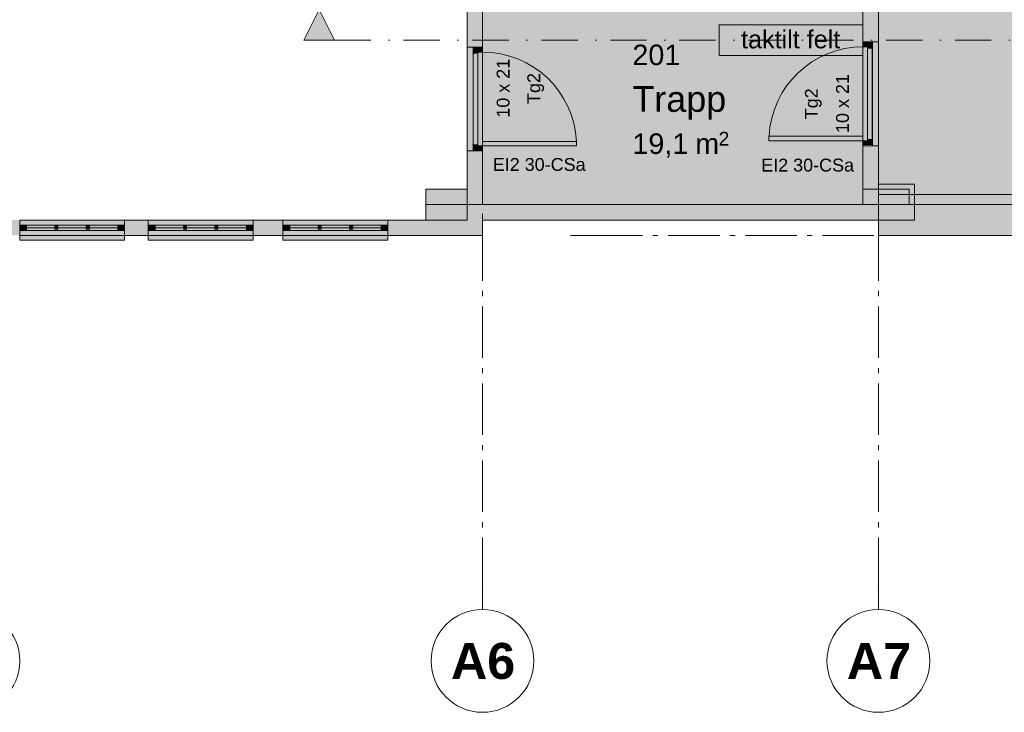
# Model space of a CAD drawing. Header units: millimetres. Extents: x -15957 to 238275, y -73214 to 42710.
# Tile 49 of 97: x 103485 to 113060, y -70391 to -63652. Entities that reach past the tile are written whole.
import ezdxf

# ---------------------------------------------------------------- set-up
doc = ezdxf.new("R2010")
doc.units = ezdxf.units.MM
doc.header["$LTSCALE"] = 0.5
doc.header["$MEASUREMENT"] = 0
for name, pattern in [('Akselinje', [1500, 1000, -200, 100, -200]), ('Dot & Dashed', [13405.56, 7055.56, -3527.78, 0, -2822.22]), ('Over snittplan', [520, 300, -100, 20, -100]), ('PLINE', [0]), ('Prikk & stiplet', [1340.555525, 705.555534, -352.777767, 0, -282.222223])]:
    doc.linetypes.add(name, pattern=pattern)
for name, color, linetype in [('112-NYE INNERVEGGER (Skravur)(Nye konstruksjoner)', 7, 'Continuous'), ('112-NYE INNERVEGGER(Nye konstruksjoner)', 7, 'Continuous'), ('222- Søyler', 7, 'Continuous'), ('222- Søyler  (Skravur)', 7, 'Continuous'), ('231- Bærende yttervegger', 7, 'Continuous'), ('231- Bærende yttervegger (Skravur)', 7, 'Continuous'), ('241- Bærende innervegger', 7, 'Continuous'), ('241- Bærende innervegger (Skravur)', 7, 'Continuous'), ('241- Bærende innervegger (Skravur)(Nye konstruksjoner)', 7, 'Continuous'), ('244- Vinduer_ dører_ foldevegger', 7, 'Continuous'), ('244- Vinduer_ dører_ foldevegger(Nye konstruksjoner)', 7, 'Continuous'), ('251- Frittbærende dekker', 7, 'Continuous'), ('822- Modullinjer bygning', 7, 'Continuous'), ('852- Snittmarkør innvendig', 7, 'Continuous'), ('852- Teknisk_symbolsk informasjon_ bygning(Nye konstruksjoner)', 7, 'Continuous'), ('862- M___BRA(Polylinje)', 7, 'Continuous'), ('862- M___BRA(Skravur)', 7, 'Continuous'), ('862- M___Nettoareal Fase 0(Polylinje)(Nye konstruksjoner)', 7, 'Continuous'), ('862- M___Nettoareal Fase 0(Skravur)(Nye konstruksjoner)', 7, 'Continuous'), ('862- M___Nettoareal Fase 0(Tekst)(Nye konstruksjoner)', 7, 'Continuous'), ('892- Hjelpelag bygning', 7, 'Continuous'), ('_RIVINGSLAG', 7, 'Continuous'), ('_RULLESTOLSIRKEL', 7, 'Continuous'), ('_RULLESTOLSIRKEL (Skravur)(Nye konstruksjoner)', 7, 'Continuous')]:
    doc.layers.add(name, color=color, linetype=linetype)
doc.layers.add('234- Vinduer_ dører_ porter', color=7, linetype='Continuous', lineweight=5)
doc.layers.add('234- Vinduer_ dører_ porter(Nye konstruksjoner)', color=7, linetype='Continuous', lineweight=5)
doc.styles.add('GENERATED_STYLE_1', font='arial.ttf')
doc.styles.add('GENERATED_STYLE_2', font='arial.ttf')

msp = doc.modelspace()

# ---------------------------------------------------------------- hatches: boundary and pattern name
at = {"layer": '112-NYE INNERVEGGER (Skravur)(Nye konstruksjoner)', "linetype": 'Continuous', "lineweight": 9, "true_color": 0x029e21}
msp.add_hatch(color=104, dxfattribs=at).paths.add_polyline_path([(112186, -65351.7), (112186, -65451.7), (113776, -65451.7), (113776, -65351.7)])
at = {"layer": '222- Søyler  (Skravur)', "linetype": 'Continuous', "lineweight": 9, "true_color": 0xb4b4b4}
for points in [[(111836, -65601.7), (112186, -65601.7), (112186, -65251.7), (111836, -65251.7)], [(107436, -65601.7), (107836, -65601.7), (107836, -65301.7), (107436, -65301.7)]]:
    msp.add_hatch(color=253, dxfattribs=at).paths.add_polyline_path(points)
at = {"layer": '231- Bærende yttervegger (Skravur)', "linetype": 'Continuous', "lineweight": 9, "true_color": 0xb4b4b4}
for points in [[(107986, -65601.7), (111836, -65601.7), (111836, -65451.7), (107986, -65451.7)], [(111836, -65451.7), (111836, -65751.7), (113926, -65751.7), (113926, -65659.7), (113926, -65451.7)], [(102486, -65751.7), (103485.5, -65751.7), (103485.5, -65701.7), (103485.5, -65651.7), (103485.5, -65601.7), (102486, -65601.7)], [(104505.5, -65601.7), (104505.5, -65651.7), (104505.5, -65701.7), (104505.5, -65751.7), (104735.5, -65751.7), (104735.5, -65701.7), (104735.5, -65651.7), (104735.5, -65601.7)], [(105755.5, -65601.7), (105755.5, -65651.7), (105755.5, -65701.7), (105755.5, -65751.7), (106045.5, -65751.7), (106045.5, -65701.7), (106045.5, -65651.7), (106045.5, -65601.7)], [(107065.5, -65701.7), (107065.5, -65751.7), (107836, -65751.7), (107836, -65601.7), (107065.5, -65601.7), (107065.5, -65651.7)]]:
    msp.add_hatch(color=253, dxfattribs=at).paths.add_polyline_path(points)
at = {"layer": '231- Bærende yttervegger (Skravur)', "linetype": 'Continuous', "lineweight": 0, "true_color": 0xffffff}
for points in [[(103485.5, -65701.7), (104505.5, -65701.7), (104505.5, -65651.7), (104505.5, -65601.7), (103485.5, -65601.7), (103485.5, -65651.7)], [(103495.5, -65651.7), (103495.5, -65701.7), (103551.5, -65701.7), (103551.5, -65661.7), (103551.5, -65651.7)], [(103551.5, -65701.7), (104439.5, -65701.7), (104439.5, -65651.7), (103551.5, -65651.7)], [(103857.5, -65691.7), (103857.5, -65661.7), (103827.5, -65661.7), (103827.5, -65691.7)], [(104163.5, -65691.7), (104163.5, -65661.7), (104133.5, -65661.7), (104133.5, -65691.7)], [(104495.5, -65701.7), (104495.5, -65651.7), (104439.5, -65651.7), (104439.5, -65661.7), (104439.5, -65701.7)], [(104735.5, -65701.7), (105755.5, -65701.7), (105755.5, -65651.7), (105755.5, -65601.7), (104735.5, -65601.7), (104735.5, -65651.7)], [(104745.5, -65651.7), (104745.5, -65701.7), (104801.5, -65701.7), (104801.5, -65661.7), (104801.5, -65651.7)], [(104801.5, -65701.7), (105689.5, -65701.7), (105689.5, -65651.7), (104801.5, -65651.7)], [(105107.5, -65691.7), (105107.5, -65661.7), (105077.5, -65661.7), (105077.5, -65691.7)], [(105413.5, -65691.7), (105413.5, -65661.7), (105383.5, -65661.7), (105383.5, -65691.7)], [(105745.5, -65701.7), (105745.5, -65651.7), (105689.5, -65651.7), (105689.5, -65661.7), (105689.5, -65701.7)], [(106045.5, -65701.7), (107065.5, -65701.7), (107065.5, -65651.7), (107065.5, -65601.7), (106045.5, -65601.7), (106045.5, -65651.7)], [(106055.5, -65651.7), (106055.5, -65701.7), (106111.5, -65701.7), (106111.5, -65661.7), (106111.5, -65651.7)], [(106111.5, -65701.7), (106999.5, -65701.7), (106999.5, -65651.7), (106111.5, -65651.7)], [(106417.5, -65691.7), (106417.5, -65661.7), (106387.5, -65661.7), (106387.5, -65691.7)], [(106723.5, -65691.7), (106723.5, -65661.7), (106693.5, -65661.7), (106693.5, -65691.7)], [(107055.5, -65701.7), (107055.5, -65651.7), (106999.5, -65651.7), (106999.5, -65661.7), (106999.5, -65701.7)], [(104505.5, -65701.7), (103485.5, -65701.7), (103485.5, -65751.7), (103485.5, -65796.7), (104505.5, -65796.7), (104505.5, -65751.7)], [(105755.5, -65701.7), (104735.5, -65701.7), (104735.5, -65751.7), (104735.5, -65796.7), (105755.5, -65796.7), (105755.5, -65751.7)], [(107065.5, -65701.7), (106045.5, -65701.7), (106045.5, -65751.7), (106045.5, -65796.7), (107065.5, -65796.7), (107065.5, -65751.7)]]:
    msp.add_hatch(color=7, dxfattribs=at).paths.add_polyline_path(points)
at = {"layer": '241- Bærende innervegger (Skravur)', "linetype": 'Continuous', "lineweight": 9, "true_color": 0xb4b4b4}
for points in [[(107986, -60301.7), (107836, -60301.7), (107836, -63918.8), (107894, -63918.8), (107986, -63918.8)], [(111686, -60301.7), (111686, -63867.8), (111778, -63867.8), (111836, -63867.8), (111836, -60301.7)], [(111686, -65601.7), (111836, -65601.7), (111836, -64877.8), (111778, -64877.8), (111686, -64877.8)], [(107836, -65601.7), (107986, -65601.7), (107986, -64928.8), (107894, -64928.8), (107836, -64928.8)], [(107836, -65751.7), (107986, -65751.7), (107836, -65601.7)], [(107836, -65601.7), (107986, -65751.7), (107986, -65601.7)]]:
    msp.add_hatch(color=253, dxfattribs=at).paths.add_polyline_path(points)
at = {"layer": '241- Bærende innervegger (Skravur)', "linetype": 'Continuous', "lineweight": 0, "true_color": 0xffffff}
for points in [[(107986, -64928.8), (107986, -63918.8), (107894, -63918.8), (107836, -63918.8), (107836, -64928.8), (107894, -64928.8)], [(111686, -64877.8), (111778, -64877.8), (111836, -64877.8), (111836, -63867.8), (111778, -63867.8), (111686, -63867.8)]]:
    msp.add_hatch(color=7, dxfattribs=at).paths.add_polyline_path(points)
at = {"layer": '241- Bærende innervegger (Skravur)(Nye konstruksjoner)', "linetype": 'Continuous', "lineweight": 0, "true_color": 0xffffff}
for points in [[(107894, -63978.8), (107942, -63978.8), (107942, -63966.8), (107986, -63966.8), (107986, -63928.8), (107894, -63928.8)], [(111778, -63927.8), (111778, -63877.8), (111686, -63877.8), (111686, -63915.8), (111730, -63915.8), (111730, -63927.8)], [(111686, -64829.8), (111730, -64829.8), (111730, -64817.8), (111778, -64817.8), (111778, -63927.8), (111730, -63927.8), (111730, -63915.8), (111686, -63915.8)], [(107986, -64880.8), (107986, -63966.8), (107942, -63966.8), (107942, -63978.8), (107894, -63978.8), (107894, -64868.8), (107942, -64868.8), (107942, -64880.8)], [(111686, -64829.8), (111686, -64785.8), (110772, -64785.8), (110772, -64829.8)], [(111778, -64867.8), (111778, -64817.8), (111730, -64817.8), (111730, -64829.8), (111686, -64829.8), (111686, -64867.8)], [(107894, -64918.8), (107986, -64918.8), (107986, -64880.8), (107942, -64880.8), (107942, -64868.8), (107894, -64868.8)], [(107986, -64880.8), (108900, -64880.8), (108900, -64836.8), (107986, -64836.8)]]:
    msp.add_hatch(color=7, dxfattribs=at).paths.add_polyline_path(points)
at = {"layer": '852- Snittmarkør innvendig', "linetype": 'Continuous', "lineweight": 0}
msp.add_hatch(color=5, dxfattribs=at).paths.add_polyline_path([(106248, -63851.2), (106548, -63851.2), (106398, -63551.2)])
at = {"layer": '862- M___BRA(Skravur)', "linetype": 'Continuous', "lineweight": 0, "true_color": 0xffffff}
msp.add_hatch(color=7, dxfattribs=at).paths.add_polyline_path([(111786, -60301.7), (107986, -60301.7), (107986, -65451.7), (139686, -65451.7), (139686, -53981.8), (111786, -53981.7), (111786, -55621.7), (111786, -58571.7)])
at = {"layer": '862- M___Nettoareal Fase 0(Skravur)(Nye konstruksjoner)', "linetype": 'Continuous', "lineweight": 0, "true_color": 0xffffff}
for points in [[(111711, -54131.7), (111711, -57101.7), (111786, -57101.7), (111786, -58571.7), (111786, -59751.7), (111836, -59751.7), (111836, -65351.7), (118177.8, -65351.7), (118177.8, -62331.7), (134792.4, -62331.7), (134784.7, -57861.1), (126270.9, -57861.1), (126270.9, -54131.7), (119386, -54131.7), (119386, -57501.7), (114586, -57501.7), (114586, -54131.7)], [(107986, -65451.7), (111686, -65451.7), (111686, -60301.7), (107986, -60301.7)]]:
    msp.add_hatch(color=7, dxfattribs=at).paths.add_polyline_path(points)
at = {"layer": '_RIVINGSLAG', "linetype": 'Continuous', "lineweight": 9}
for points in [[(107836, -64928.8), (107836, -63918.8), (107896.3, -63918.8), (107896.3, -64928.8)], [(111775.7, -64877.8), (111775.7, -63867.8), (111836, -63867.8), (111836, -64877.8)]]:
    msp.add_hatch(color=1, dxfattribs=at).paths.add_polyline_path(points)
at = {"layer": '_RULLESTOLSIRKEL (Skravur)(Nye konstruksjoner)', "linetype": 'Continuous', "lineweight": 9}
msp.add_hatch(color=1, dxfattribs=at).paths.add_polyline_path([(111686, -64001.7), (111686, -63701.7), (110286, -63701.7), (110286, -64001.7)])

# ---------------------------------------------------------------- linework, layer by layer
at = {"layer": '112-NYE INNERVEGGER(Nye konstruksjoner)', "color": 7, "linetype": 'PLINE', "lineweight": 13, "flags": 128}
for points in [[(113776, -65351.7), (112186, -65351.7)], [(112186, -65351.7), (112186, -65451.7)], [(112186, -65451.7), (113776, -65451.7)]]:
    msp.add_lwpolyline(points, dxfattribs=at)
at = {"layer": '222- Søyler', "color": 7, "linetype": 'PLINE', "lineweight": 13, "flags": 128}
for points in [[(111836, -65601.7), (112186, -65601.7), (112186, -65251.7), (111836, -65251.7)], [(107436, -65601.7), (107836, -65601.7), (107836, -65301.7), (107436, -65301.7)]]:
    msp.add_lwpolyline(points, close=True, dxfattribs=at)
at = {"layer": '231- Bærende yttervegger', "color": 7, "linetype": 'PLINE', "lineweight": 13}
for p, q in [((103485.5, -65651.7), (103485.5, -65601.7)), ((103485.5, -65701.7), (103485.5, -65651.7)), ((104505.5, -65651.7), (104505.5, -65601.7)), ((104505.5, -65701.7), (104505.5, -65651.7)), ((104735.5, -65651.7), (104735.5, -65601.7)), ((104735.5, -65701.7), (104735.5, -65651.7)), ((105755.5, -65651.7), (105755.5, -65601.7)), ((105755.5, -65701.7), (105755.5, -65651.7)), ((106045.5, -65651.7), (106045.5, -65601.7)), ((106045.5, -65701.7), (106045.5, -65651.7)), ((107065.5, -65651.7), (107065.5, -65601.7)), ((107065.5, -65701.7), (107065.5, -65651.7)), ((103485.5, -65751.7), (103485.5, -65701.7)), ((104505.5, -65751.7), (104505.5, -65701.7)), ((104735.5, -65751.7), (104735.5, -65701.7)), ((105755.5, -65751.7), (105755.5, -65701.7)), ((106045.5, -65751.7), (106045.5, -65701.7)), ((107065.5, -65751.7), (107065.5, -65701.7))]:
    msp.add_line(p, q, dxfattribs=at)
at = {"layer": '231- Bærende yttervegger', "color": 7, "linetype": 'PLINE', "lineweight": 13, "flags": 128}
for points in [[(111686, -65451.7), (107986, -65451.7)], [(113926, -65451.7), (111836, -65451.7)], [(104735.5, -65601.7), (104505.5, -65601.7)], [(106045.5, -65601.7), (105755.5, -65601.7)], [(107836, -65601.7), (107065.5, -65601.7)], [(107986, -65601.7), (111836, -65601.7)], [(111836, -65751.7), (111836, -65601.7)], [(104505.5, -65751.7), (104735.5, -65751.7)], [(105755.5, -65751.7), (106045.5, -65751.7)], [(107065.5, -65751.7), (107836, -65751.7)], [(107986, -65751.7), (107836, -65751.7)], [(111836, -65751.7), (113926, -65751.7)]]:
    msp.add_lwpolyline(points, dxfattribs=at)
at = {"layer": '231- Bærende yttervegger', "color": 7, "linetype": 'Over snittplan', "lineweight": 5, "flags": 128}
for points in [[(139686, -65451.7), (111836, -65451.7)], [(111836, -65751.7), (111836, -65601.7)], [(111836, -65751.7), (139686, -65751.7)]]:
    msp.add_lwpolyline(points, dxfattribs=at)
at = {"layer": '234- Vinduer_ dører_ porter', "color": 7, "linetype": 'PLINE', "lineweight": 5}
for p, q in [((104505.5, -65601.7), (103485.5, -65601.7)), ((103485.5, -65651.7), (103495.5, -65651.7)), ((103485.5, -65701.7), (103485.5, -65651.7)), ((103495.5, -65651.7), (103551.5, -65651.7)), ((103495.5, -65701.7), (103495.5, -65651.7)), ((103495.5, -65651.7), (103495.5, -65701.7)), ((103551.5, -65651.7), (103551.5, -65661.7)), ((103551.5, -65651.7), (104439.5, -65651.7)), ((103551.5, -65661.7), (103551.5, -65701.7)), ((103827.5, -65676.7), (103551.5, -65676.7)), ((103827.5, -65691.7), (103827.5, -65661.7)), ((103827.5, -65661.7), (103857.5, -65661.7)), ((103857.5, -65661.7), (103857.5, -65691.7)), ((104133.5, -65676.7), (103857.5, -65676.7)), ((104133.5, -65691.7), (104133.5, -65661.7)), ((104133.5, -65661.7), (104163.5, -65661.7)), ((104163.5, -65661.7), (104163.5, -65691.7)), ((104439.5, -65676.7), (104163.5, -65676.7)), ((104439.5, -65661.7), (104439.5, -65651.7)), ((104439.5, -65651.7), (104495.5, -65651.7)), ((104439.5, -65701.7), (104439.5, -65661.7)), ((104495.5, -65651.7), (104495.5, -65701.7)), ((104495.5, -65701.7), (104495.5, -65651.7)), ((104495.5, -65651.7), (104505.5, -65651.7)), ((104505.5, -65651.7), (104505.5, -65701.7)), ((105755.5, -65601.7), (104735.5, -65601.7)), ((104735.5, -65651.7), (104745.5, -65651.7)), ((104735.5, -65701.7), (104735.5, -65651.7)), ((104745.5, -65651.7), (104801.5, -65651.7)), ((104745.5, -65701.7), (104745.5, -65651.7)), ((104745.5, -65651.7), (104745.5, -65701.7)), ((104801.5, -65651.7), (104801.5, -65661.7)), ((104801.5, -65651.7), (105689.5, -65651.7)), ((104801.5, -65661.7), (104801.5, -65701.7)), ((105077.5, -65676.7), (104801.5, -65676.7)), ((105077.5, -65691.7), (105077.5, -65661.7)), ((105077.5, -65661.7), (105107.5, -65661.7)), ((105107.5, -65661.7), (105107.5, -65691.7)), ((105383.5, -65676.7), (105107.5, -65676.7)), ((105383.5, -65691.7), (105383.5, -65661.7)), ((105383.5, -65661.7), (105413.5, -65661.7)), ((105413.5, -65661.7), (105413.5, -65691.7)), ((105689.5, -65676.7), (105413.5, -65676.7)), ((105689.5, -65661.7), (105689.5, -65651.7)), ((105689.5, -65651.7), (105745.5, -65651.7)), ((105689.5, -65701.7), (105689.5, -65661.7)), ((105745.5, -65651.7), (105745.5, -65701.7)), ((105745.5, -65701.7), (105745.5, -65651.7)), ((105745.5, -65651.7), (105755.5, -65651.7)), ((105755.5, -65651.7), (105755.5, -65701.7)), ((107065.5, -65601.7), (106045.5, -65601.7)), ((106045.5, -65651.7), (106055.5, -65651.7)), ((106045.5, -65701.7), (106045.5, -65651.7)), ((106055.5, -65651.7), (106111.5, -65651.7)), ((106055.5, -65701.7), (106055.5, -65651.7)), ((106055.5, -65651.7), (106055.5, -65701.7)), ((106111.5, -65651.7), (106111.5, -65661.7)), ((106111.5, -65651.7), (106999.5, -65651.7)), ((106111.5, -65661.7), (106111.5, -65701.7)), ((106387.5, -65676.7), (106111.5, -65676.7)), ((106387.5, -65691.7), (106387.5, -65661.7)), ((106387.5, -65661.7), (106417.5, -65661.7)), ((106417.5, -65661.7), (106417.5, -65691.7)), ((106693.5, -65676.7), (106417.5, -65676.7)), ((106693.5, -65691.7), (106693.5, -65661.7)), ((106693.5, -65661.7), (106723.5, -65661.7)), ((106723.5, -65661.7), (106723.5, -65691.7)), ((106999.5, -65676.7), (106723.5, -65676.7)), ((106999.5, -65661.7), (106999.5, -65651.7)), ((106999.5, -65651.7), (107055.5, -65651.7)), ((106999.5, -65701.7), (106999.5, -65661.7)), ((107055.5, -65651.7), (107055.5, -65701.7)), ((107055.5, -65701.7), (107055.5, -65651.7)), ((107055.5, -65651.7), (107065.5, -65651.7)), ((107065.5, -65651.7), (107065.5, -65701.7)), ((103495.5, -65701.7), (103485.5, -65701.7)), ((104505.5, -65751.7), (103485.5, -65751.7)), ((103485.5, -65796.7), (103485.5, -65751.7)), ((103551.5, -65701.7), (103495.5, -65701.7)), ((104439.5, -65701.7), (103551.5, -65701.7)), ((103857.5, -65691.7), (103827.5, -65691.7)), ((104163.5, -65691.7), (104133.5, -65691.7)), ((104495.5, -65701.7), (104439.5, -65701.7)), ((104505.5, -65701.7), (104495.5, -65701.7)), ((104505.5, -65751.7), (104505.5, -65796.7)), ((104745.5, -65701.7), (104735.5, -65701.7)), ((105755.5, -65751.7), (104735.5, -65751.7)), ((104735.5, -65796.7), (104735.5, -65751.7)), ((104801.5, -65701.7), (104745.5, -65701.7)), ((105689.5, -65701.7), (104801.5, -65701.7)), ((105107.5, -65691.7), (105077.5, -65691.7)), ((105413.5, -65691.7), (105383.5, -65691.7)), ((105745.5, -65701.7), (105689.5, -65701.7)), ((105755.5, -65701.7), (105745.5, -65701.7)), ((105755.5, -65751.7), (105755.5, -65796.7)), ((106055.5, -65701.7), (106045.5, -65701.7)), ((107065.5, -65751.7), (106045.5, -65751.7)), ((106045.5, -65796.7), (106045.5, -65751.7)), ((106111.5, -65701.7), (106055.5, -65701.7)), ((106999.5, -65701.7), (106111.5, -65701.7)), ((106417.5, -65691.7), (106387.5, -65691.7)), ((106723.5, -65691.7), (106693.5, -65691.7)), ((107055.5, -65701.7), (106999.5, -65701.7)), ((107065.5, -65701.7), (107055.5, -65701.7)), ((107065.5, -65751.7), (107065.5, -65796.7)), ((104505.5, -65796.7), (103485.5, -65796.7)), ((105755.5, -65796.7), (104735.5, -65796.7)), ((107065.5, -65796.7), (106045.5, -65796.7))]:
    msp.add_line(p, q, dxfattribs=at)
at = {"layer": '234- Vinduer_ dører_ porter(Nye konstruksjoner)', "color": 7, "linetype": 'PLINE', "lineweight": 5}
for p, q in [((107836, -63918.8), (107836, -64928.8)), ((107894, -63928.8), (107894, -63918.8)), ((107986, -63928.8), (107894, -63928.8)), ((107894, -63928.8), (107894, -63978.8)), ((107986, -63918.8), (107986, -64928.8)), ((107986, -63928.8), (107986, -63918.8)), ((107986, -63966.8), (107986, -63928.8)), ((111686, -63867.8), (111686, -64877.8)), ((111686, -63877.8), (111686, -63867.8)), ((111686, -63915.8), (111686, -63877.8)), ((111686, -63877.8), (111778, -63877.8)), ((111686, -63915.8), (111686, -64829.8)), ((111730, -63915.8), (111686, -63915.8)), ((111730, -63927.8), (111730, -63915.8)), ((111730, -64817.8), (111730, -63927.8)), ((111778, -63927.8), (111730, -63927.8)), ((111778, -63877.8), (111778, -63867.8)), ((111778, -63877.8), (111778, -63927.8)), ((111778, -64817.8), (111778, -63927.8)), ((111836, -63867.8), (111836, -64877.8)), ((107894, -64868.8), (107894, -63978.8)), ((107894, -63978.8), (107942, -63978.8)), ((107942, -63978.8), (107942, -63966.8)), ((107942, -63966.8), (107986, -63966.8)), ((107942, -64868.8), (107942, -63978.8)), ((107986, -63966.8), (107986, -64880.8)), ((110772, -64829.8), (110772, -64785.8)), ((110772, -64785.8), (111686, -64785.8)), ((111686, -64785.8), (111686, -64829.8)), ((111730, -64829.8), (111730, -64817.8)), ((111730, -64817.8), (111778, -64817.8)), ((111778, -64817.8), (111778, -64867.8)), ((107942, -64868.8), (107894, -64868.8)), ((107894, -64868.8), (107894, -64918.8)), ((107942, -64880.8), (107942, -64868.8)), ((107986, -64880.8), (107942, -64880.8)), ((108900, -64836.8), (107986, -64836.8)), ((107986, -64836.8), (107986, -64880.8)), ((107986, -64918.8), (107986, -64880.8)), ((107986, -64880.8), (108900, -64880.8)), ((108900, -64880.8), (108900, -64836.8)), ((111686, -64829.8), (110772, -64829.8)), ((111686, -64867.8), (111686, -64829.8)), ((111686, -64829.8), (111730, -64829.8)), ((111686, -64867.8), (111686, -64877.8)), ((111778, -64867.8), (111686, -64867.8)), ((111778, -64867.8), (111778, -64877.8)), ((107894, -64918.8), (107894, -64928.8)), ((107894, -64918.8), (107986, -64918.8)), ((107986, -64918.8), (107986, -64928.8))]:
    msp.add_line(p, q, dxfattribs=at)
for centre, start, end in [((111686, -64829.8), 90, 177.24071), ((107986, -64880.8), 2.75929, 90)]:
    msp.add_arc(centre, 914, start, end, dxfattribs=at)
for p in [(111778, -63927.8), (107894, -63978.8), (111778, -64817.8), (107894, -64868.8)]:
    msp.add_point(p, dxfattribs=at)
at = {"layer": '241- Bærende innervegger', "color": 7, "linetype": 'PLINE', "lineweight": 13}
for p, q in [((107894, -63918.8), (107836, -63918.8)), ((107986, -63918.8), (107894, -63918.8)), ((111686, -63867.8), (111778, -63867.8)), ((111778, -63867.8), (111836, -63867.8)), ((111686, -64877.8), (111778, -64877.8)), ((111778, -64877.8), (111836, -64877.8)), ((107894, -64928.8), (107836, -64928.8)), ((107986, -64928.8), (107894, -64928.8))]:
    msp.add_line(p, q, dxfattribs=at)
at = {"layer": '241- Bærende innervegger', "color": 7, "linetype": 'PLINE', "lineweight": 13, "flags": 128}
for points in [[(111836, -63867.8), (111836, -60151.7)], [(107836, -60301.7), (107836, -63918.8)], [(107986, -63918.8), (107986, -60301.7)], [(111686, -60301.7), (111686, -63867.8)], [(111686, -64877.8), (111686, -65451.7)], [(111836, -65601.7), (111836, -64877.8)], [(107836, -64928.8), (107836, -65601.7)], [(107986, -65451.7), (107986, -64928.8)], [(107986, -65751.7), (107986, -65601.7)]]:
    msp.add_lwpolyline(points, dxfattribs=at)
at = {"layer": '244- Vinduer_ dører_ foldevegger', "color": 7, "linetype": 'PLINE', "lineweight": 13}
for p, q in [((103485.5, -65701.7), (103485.5, -65651.7)), ((104505.5, -65701.7), (104505.5, -65651.7)), ((104735.5, -65701.7), (104735.5, -65651.7)), ((105755.5, -65701.7), (105755.5, -65651.7)), ((106045.5, -65701.7), (106045.5, -65651.7)), ((107065.5, -65701.7), (107065.5, -65651.7))]:
    msp.add_line(p, q, dxfattribs=at)
at = {"layer": '244- Vinduer_ dører_ foldevegger(Nye konstruksjoner)', "color": 7, "linetype": 'PLINE', "lineweight": 13}
for p, q in [((107986, -63918.8), (107894, -63918.8)), ((111686, -63867.8), (111778, -63867.8)), ((111686, -64877.8), (111778, -64877.8)), ((107986, -64928.8), (107894, -64928.8))]:
    msp.add_line(p, q, dxfattribs=at)
at = {"layer": '251- Frittbærende dekker', "color": 7, "linetype": 'Dot & Dashed', "lineweight": 13, "flags": 128}
msp.add_lwpolyline([(91836, -65601.7), (107436, -65601.7), (107436, -65451.7), (111686, -65451.7), (111686, -65301.7), (112136, -65301.7), (112136, -65451.7), (139686, -65451.7), (139686, -45901.7), (111686.2, -45901.7), (111686.2, -50951.7), (107836, -50951.7), (107836, -45601.7), (107836, -35651.7), (91836, -35651.7)], close=True, dxfattribs=at)
at = {"layer": '822- Modullinjer bygning', "color": 94, "linetype": 'Akselinje', "lineweight": 18}
for p, q in [((111836, -69191.4), (111836, -44316.4)), ((107986, -69191.4), (107986, -44589.4)), ((109042.5, -65751.7), (108842.5, -65751.7)), ((109042.5, -65751.7), (146748.7, -65751.7)), ((107986, -69191.4), (107986, -69391.4)), ((111836, -69191.4), (111836, -69391.4))]:
    msp.add_line(p, q, dxfattribs=at)
at = {"layer": '822- Modullinjer bygning', "color": 7, "linetype": 'PLINE', "lineweight": 18}
for centre in [(102986, -69891.4), (107986, -69891.4), (111836, -69891.4)]:
    msp.add_circle(centre, 500, dxfattribs=at)
at = {"layer": '822- Modullinjer bygning', "color": 94, "linetype": 'Akselinje', "lineweight": 18}
for p in [(107986, -69191.4), (107986, -69191.4), (111836, -69191.4), (111836, -69191.4)]:
    msp.add_point(p, dxfattribs=at)
at = {"layer": '852- Snittmarkør innvendig', "color": 5, "linetype": 'Prikk & stiplet', "lineweight": 9}
msp.add_line((106548, -63851.2), (145621, -63851.2), dxfattribs=at)
at = {"layer": '852- Snittmarkør innvendig', "color": 5, "linetype": 'PLINE', "lineweight": 0, "flags": 128}
msp.add_lwpolyline([(106248, -63851.2), (106548, -63851.2), (106398, -63551.2)], close=True, dxfattribs=at)
at = {"layer": '862- M___BRA(Polylinje)', "color": 7, "linetype": 'Continuous', "lineweight": 0, "true_color": 0xffffff, "flags": 128}
msp.add_lwpolyline([(111786, -60301.7), (107986, -60301.7), (107986, -65451.7), (139686, -65451.7), (139686, -53981.8), (111786, -53981.7), (111786, -55621.7), (111786, -58571.7)], close=True, dxfattribs=at)
at = {"layer": '862- M___Nettoareal Fase 0(Polylinje)(Nye konstruksjoner)', "color": 7, "linetype": 'Continuous', "lineweight": 0, "true_color": 0xffffff, "flags": 128}
for points in [[(111711, -54131.7), (111711, -57101.7), (111786, -57101.7), (111786, -58571.7), (111786, -59751.7), (111836, -59751.7), (111836, -65351.7), (118177.8, -65351.7), (118177.8, -62331.7), (134792.4, -62331.7), (134784.7, -57861.1), (126270.9, -57861.1), (126270.9, -54131.7), (119386, -54131.7), (119386, -57501.7), (114586, -57501.7), (114586, -54131.7)], [(107986, -65451.7), (111686, -65451.7), (111686, -60301.7), (107986, -60301.7)]]:
    msp.add_lwpolyline(points, close=True, dxfattribs=at)
at = {"layer": '862- M___Nettoareal Fase 0(Polylinje)(Nye konstruksjoner)', "color": 7, "linetype": 'PLINE', "lineweight": 5, "flags": 128}
for points in [[(111711, -54131.7), (111711, -57101.7), (111786, -57101.7), (111786, -58571.7), (111786, -59751.7), (111836, -59751.7), (111836, -65351.7), (118177.8, -65351.7), (118177.8, -62331.7), (134792.4, -62331.7), (134784.7, -57861.1), (126270.9, -57861.1), (126270.9, -54131.7), (119386, -54131.7), (119386, -57501.7), (114586, -57501.7), (114586, -54131.7)], [(107986, -65451.7), (111686, -65451.7), (111686, -60301.7), (107986, -60301.7)]]:
    msp.add_lwpolyline(points, close=True, dxfattribs=at)
at = {"layer": '892- Hjelpelag bygning', "color": 7, "linetype": 'PLINE', "lineweight": 5, "flags": 128}
msp.add_lwpolyline([(91686, -35651.9), (75729.6, -35652.1), (75729.4, -23142.1), (107874.6, -23142.1), (107874.6, -23041.7), (139986, -23041.7), (139986, -45601.7), (139986, -66064.1), (139986, -65751.7), (111836, -65751.7)], dxfattribs=at)
at = {"layer": '_RIVINGSLAG', "color": 7, "linetype": 'PLINE', "lineweight": 9, "flags": 128}
for points in [[(107836, -64928.8), (107836, -63918.8), (107896.3, -63918.8), (107896.3, -64928.8)], [(111775.7, -64877.8), (111775.7, -63867.8), (111836, -63867.8), (111836, -64877.8)]]:
    msp.add_lwpolyline(points, close=True, dxfattribs=at)
at = {"layer": '_RULLESTOLSIRKEL (Skravur)(Nye konstruksjoner)', "color": 7, "linetype": 'PLINE', "lineweight": 9, "flags": 128}
msp.add_lwpolyline([(111686, -64001.7), (111686, -63701.7), (110286, -63701.7), (110286, -64001.7)], close=True, dxfattribs=at)

# ---------------------------------------------------------------- texts
at = {"layer": '822- Modullinjer bygning', "color": 7, "lineweight": 18, "char_height": 350, "attachment_point": 1, "style": 'GENERATED_STYLE_2'}
for s, insert in [('\\A1;{\\pql;\\pt0;\\fArial|b1|i0|c0|p0;\\W1.000000;A6}', (107679.2, -69716.4)), ('\\A1;{\\pql;\\pt0;\\fArial|b1|i0|c0|p0;\\W1.000000;A7}', (111529.2, -69716.4))]:
    msp.add_mtext(s, dxfattribs=dict(at, insert=insert))
at = {"layer": '852- Teknisk_symbolsk informasjon_ bygning(Nye konstruksjoner)', "color": 7, "lineweight": 5, "char_height": 125, "attachment_point": 7, "rotation": 90, "style": 'GENERATED_STYLE_1'}
for s, insert in [('\\A1;{\\pql;\\fArial|b0|i0|c0|p0;\\W1.000000;10 x 21}', (108250.6, -64605)), ('\\A1;{\\pql;\\fArial|b0|i0|c0|p0;\\W1.000000;Tg2}', (108584.6, -64471.5)), ('\\A1;{\\pql;\\fArial|b0|i0|c0|p0;\\W1.000000;10 x 21}', (111550.6, -64754)), ('\\A1;{\\pql;\\fArial|b0|i0|c0|p0;\\W1.000000;Tg2}', (111284.6, -64620.5))]:
    msp.add_mtext(s, dxfattribs=dict(at, insert=insert))
at = {"layer": '852- Teknisk_symbolsk informasjon_ bygning(Nye konstruksjoner)', "color": 7, "lineweight": 5, "char_height": 125, "attachment_point": 7, "style": 'GENERATED_STYLE_1'}
for insert in [(108086, -65124.6), (110696.4, -65130.8)]:
    msp.add_mtext('\\A1;{\\pql;\\fArial|b0|i0|c0|p0;\\W1.000000;EI2 30-CSa}', dxfattribs=dict(at, insert=insert))
at = {"layer": '862- M___Nettoareal Fase 0(Tekst)(Nye konstruksjoner)', "color": 7, "lineweight": 5, "attachment_point": 1, "style": 'GENERATED_STYLE_1'}
for s, insert, char_height in [('\\A1;{\\pql;\\pt0;\\fArial|b0|i0|c0|p0;\\W1.000000;}', (109901.4, -63848.4), 200), ('\\A1;{\\pql;\\pt0;\\fArial|b0|i0|c0|p0;\\W1.000000;201}', (109443.7, -63894.1), 200), ('\\A1;{\\pql;\\pt0;\\fArial|b0|i0|c0|p0;\\W1.000000;}', (110326.7, -64241.2), 250), ('\\A1;{\\pql;\\pt0;\\fArial|b0|i0|c0|p0;\\W1.000000;Trapp}', (109443.7, -64298.4), 250), ('\\A1;{\\pql;\\pt0;\\fArial|b0|i0|c0|p0;\\W1.000000;}', (109443.7, -64712.6), 200), ('\\A1;{\\pql;\\fArial|b0|i0|c0|p0;\\W1.000000;19,1}', (109443.7, -64758.4), 200), ('\\A1;{\\pql;\\fArial|b0|i0|c0|p0;\\W1.000000; m}', (109977.6, -64758.4), 200), ('\\A1;{\\pql;\\fArial|b0|i0|c0|p0;\\W1.000000;2}', (110282.3, -64743.1), 133.333)]:
    msp.add_mtext(s, dxfattribs=dict(at, insert=insert, char_height=char_height))
at = {"layer": '_RULLESTOLSIRKEL', "color": 7, "lineweight": 5, "insert": (110500.7, -63932.9), "char_height": 175, "attachment_point": 7, "style": 'GENERATED_STYLE_1'}
msp.add_mtext('{\\fArial|b0|i0|c0|p0;taktilt felt}', dxfattribs=at)

doc.saveas('drawing.dxf')
